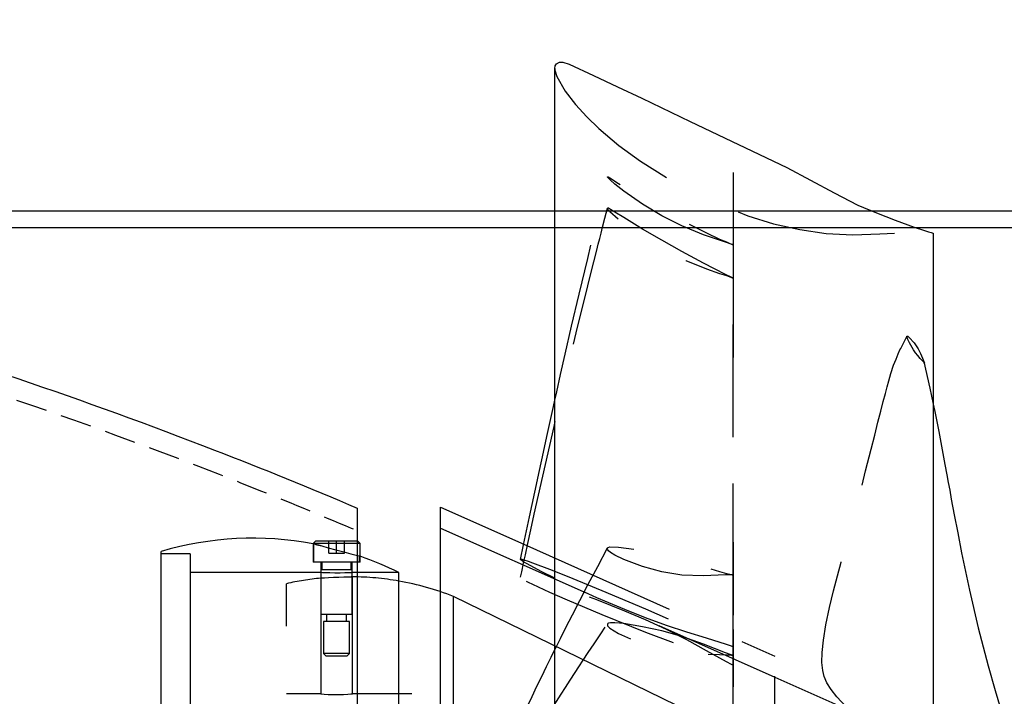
# Model space of a CAD drawing. Extents: x -184.4 to -118.8, y 116.3 to 158.3.
# Tile 15 of 16: x -152.8 to -141, y 149.6 to 157.7. Entities that reach past the tile are written whole.
import ezdxf

# ---------------------------------------------------------------- set-up
doc = ezdxf.new("R2010")
doc.units = 0
doc.header["$LTSCALE"] = 1.5
doc.header["$MEASUREMENT"] = 0
doc.linetypes.add('HIDDEN', pattern=[0.375, 0.25, -0.125])
doc.linetypes.add('SLDHIDDEN0', pattern=[1.905, 1.27, -0.635])
doc.layers.get('0').update_dxf_attribs({"linetype": 'CONTINUOUS'})
for name, color, linetype in [('DUCT', 30, 'CONTINUOUS'), ('HULL', 7, 'CONTINUOUS'), ('TAIL', 140, 'CONTINUOUS')]:
    doc.layers.add(name, color=color, linetype=linetype)

msp = doc.modelspace()

# ---------------------------------------------------------------- linework, layer by layer
for p in [(-162.053, 155.37), (-160.946, 155.17)]:
    msp.add_xline(p, (1, 0))
at = {"layer": 'DUCT', "linetype": 'CONTINUOUS'}
for p, q in [((-146.425, 138.014), (-146.425, 157.074)), ((-141.899, 155.104), (-141.899, 139.984)), ((-147.792, 143.263), (-147.792, 151.825)), ((-147.792, 151.825), (-146.797, 151.382))]:
    msp.add_line(p, q, dxfattribs=at)
at = {"layer": 'DUCT', "linetype": 'SLDHIDDEN0'}
for p, q in [((-144.292, 155.827), (-144.293, 154.966)), ((-144.292, 155.395), (-144.293, 154.567)), ((-147.792, 151.575), (-143.792, 149.794)), ((-146.797, 151.382), (-143.792, 150.044)), ((-144.292, 151.406), (-144.293, 151.017)), ((-144.292, 150.365), (-144.293, 150.054)), ((-143.792, 145.044), (-143.792, 150.044)), ((-143.792, 149.794), (-142.896, 149.395))]:
    msp.add_line(p, q, dxfattribs=at)
at = {"layer": 'DUCT', "linetype": 'CONTINUOUS', "flags": 128}
for points in [[(-146.425, 157.074), (-146.421, 157.104), (-146.406, 157.13), (-146.371, 157.148), (-146.331, 157.147), (-146.254, 157.125), (-145.963, 156.991), (-145.674, 156.854), (-145.385, 156.716), (-144.806, 156.44), (-144.227, 156.165), (-143.65, 155.887), (-143.366, 155.739), (-143.085, 155.585), (-142.799, 155.44), (-142.578, 155.346), (-142.354, 155.259), (-142.128, 155.177), (-142.014, 155.139), (-141.957, 155.121), (-141.924, 155.111), (-141.911, 155.107), (-141.904, 155.105), (-141.901, 155.104), (-141.9, 155.104), (-141.899, 155.104), (-141.899, 155.104), (-141.899, 155.104), (-141.899, 155.104), (-141.899, 155.104)], [(-146.835, 151.202), (-146.798, 151.375), (-146.728, 151.711), (-146.665, 152.005), (-146.61, 152.263), (-146.562, 152.486), (-146.521, 152.673), (-146.498, 152.778), (-146.474, 152.888), (-146.442, 153.03), (-146.425, 153.105)], [(-141.899, 153.058), (-141.881, 152.971), (-141.833, 152.731), (-141.791, 152.511), (-141.759, 152.338), (-141.735, 152.212), (-141.719, 152.123), (-141.702, 152.028), (-141.683, 151.922), (-141.647, 151.734), (-141.606, 151.52), (-141.559, 151.281), (-141.465, 150.834), (-141.36, 150.384), (-141.242, 149.929), (-141.158, 149.633), (-141.074, 149.352), (-141.048, 149.271)], [(-146.425, 150.977), (-146.588, 151.057), (-146.756, 151.147), (-146.796, 151.17), (-146.817, 151.183), (-146.828, 151.191), (-146.833, 151.196), (-146.835, 151.201), (-146.835, 151.202)], [(-146.833, 149.279), (-146.804, 149.339), (-146.752, 149.448), (-146.697, 149.563), (-146.639, 149.685), (-146.582, 149.803), (-146.526, 149.919), (-146.47, 150.033), (-146.425, 150.123)]]:
    msp.add_lwpolyline(points, dxfattribs=at)
at = {"layer": 'DUCT', "linetype": 'SLDHIDDEN0', "flags": 128}
for points in [[(-146.425, 157.074), (-146.424, 157.054), (-146.4, 156.978), (-146.301, 156.803), (-146.179, 156.643), (-146.044, 156.494), (-145.899, 156.355), (-145.658, 156.152), (-145.402, 155.966), (-145.084, 155.766), (-144.754, 155.586), (-144.413, 155.429), (-144.115, 155.311), (-143.809, 155.215), (-143.496, 155.146), (-143.179, 155.101), (-142.859, 155.084), (-142.539, 155.095), (-142.219, 155.113), (-142.059, 155.115), (-141.979, 155.112), (-141.939, 155.108), (-141.917, 155.106), (-141.908, 155.105), (-141.902, 155.104), (-141.9, 155.104), (-141.9, 155.104), (-141.899, 155.104), (-141.899, 155.104), (-141.899, 155.104), (-141.899, 155.104), (-141.899, 155.104), (-141.899, 155.104), (-141.899, 155.104)], [(-146.425, 153.105), (-146.403, 153.206), (-146.356, 153.415), (-146.301, 153.657), (-146.224, 153.991), (-146.135, 154.373), (-146.032, 154.802), (-145.917, 155.28), (-145.797, 155.777)], [(-144.292, 154.966), (-144.292, 154.966), (-144.292, 154.966), (-144.292, 154.966), (-144.292, 154.966), (-144.292, 154.966), (-144.292, 154.966), (-144.293, 154.966), (-144.295, 154.966), (-144.299, 154.968), (-144.316, 154.973), (-144.383, 154.995), (-144.646, 155.084), (-144.905, 155.19), (-145.144, 155.311), (-145.378, 155.45), (-145.601, 155.606), (-145.709, 155.691), (-145.76, 155.736), (-145.785, 155.76), (-145.792, 155.768), (-145.795, 155.773), (-145.797, 155.776), (-145.796, 155.778), (-145.794, 155.778), (-145.787, 155.776), (-145.767, 155.765), (-145.664, 155.699), (-145.445, 155.56), (-145.214, 155.424), (-144.978, 155.294), (-144.857, 155.231), (-144.612, 155.107), (-144.454, 155.033), (-144.373, 154.998), (-144.333, 154.981), (-144.312, 154.973), (-144.302, 154.969), (-144.299, 154.968), (-144.295, 154.967), (-144.294, 154.966), (-144.293, 154.966), (-144.293, 154.966), (-144.292, 154.966), (-144.292, 154.966), (-144.292, 154.966), (-144.292, 154.966), (-144.292, 154.966), (-144.292, 154.966), (-144.292, 154.966), (-144.292, 154.966), (-144.292, 154.966), (-144.292, 154.966), (-144.292, 154.966), (-144.292, 154.966), (-144.292, 154.966), (-144.292, 154.966), (-144.292, 154.966), (-144.292, 154.966)], [(-146.835, 150.99), (-146.828, 151.021), (-146.821, 151.053), (-146.813, 151.092), (-146.803, 151.139), (-146.791, 151.193), (-146.778, 151.256), (-146.748, 151.392), (-146.712, 151.556), (-146.671, 151.744), (-146.435, 152.79), (-146.339, 153.206), (-146.244, 153.604), (-146.153, 153.978), (-146.067, 154.328), (-145.993, 154.62), (-145.923, 154.9), (-145.906, 154.97), (-145.888, 155.038), (-145.872, 155.104), (-145.853, 155.177), (-145.826, 155.283), (-145.797, 155.401)], [(-144.292, 154.567), (-144.292, 154.567), (-144.292, 154.567), (-144.292, 154.567), (-144.292, 154.567), (-144.292, 154.567), (-144.292, 154.567), (-144.293, 154.568), (-144.295, 154.569), (-144.299, 154.57), (-144.316, 154.578), (-144.383, 154.609), (-144.646, 154.744), (-144.905, 154.886), (-145.144, 155.018), (-145.378, 155.152), (-145.601, 155.289), (-145.709, 155.356), (-145.76, 155.387), (-145.785, 155.401), (-145.792, 155.403), (-145.795, 155.402), (-145.797, 155.4), (-145.796, 155.396), (-145.794, 155.392), (-145.787, 155.383), (-145.767, 155.362), (-145.664, 155.27), (-145.445, 155.105), (-145.214, 154.959), (-144.978, 154.831), (-144.857, 154.775), (-144.612, 154.678), (-144.454, 154.623), (-144.373, 154.596), (-144.333, 154.582), (-144.312, 154.575), (-144.302, 154.571), (-144.299, 154.57), (-144.295, 154.569), (-144.294, 154.568), (-144.293, 154.568), (-144.293, 154.568), (-144.292, 154.568), (-144.292, 154.568), (-144.292, 154.567), (-144.292, 154.567), (-144.292, 154.567), (-144.292, 154.567), (-144.292, 154.567), (-144.292, 154.567), (-144.292, 154.567), (-144.292, 154.567), (-144.292, 154.567), (-144.292, 154.567), (-144.292, 154.567), (-144.292, 154.567), (-144.292, 154.567), (-144.292, 154.567)], [(-144.293, 154.966), (-144.294, 152.823), (-144.294, 150.156)], [(-144.293, 154.567), (-144.294, 152.505), (-144.294, 149.933)], [(-142.904, 149.397), (-142.937, 149.433), (-143.051, 149.559), (-143.12, 149.646), (-143.17, 149.727), (-143.202, 149.802), (-143.22, 149.874), (-143.23, 149.968), (-143.228, 150.09), (-143.213, 150.235), (-143.185, 150.418), (-143.141, 150.625), (-143.091, 150.826), (-143.043, 151.007), (-143, 151.17), (-142.961, 151.316), (-142.907, 151.511), (-142.863, 151.666), (-142.823, 151.809), (-142.768, 152.021), (-142.707, 152.26), (-142.64, 152.522), (-142.599, 152.688), (-142.56, 152.843), (-142.526, 152.976), (-142.496, 153.089), (-142.471, 153.187), (-142.449, 153.267), (-142.429, 153.339), (-142.404, 153.426), (-142.372, 153.524), (-142.344, 153.598), (-142.318, 153.66), (-142.297, 153.707), (-142.288, 153.725), (-142.276, 153.749), (-142.26, 153.781), (-142.238, 153.821), (-142.213, 153.869)], [(-142.004, 153.547), (-142.004, 153.547), (-142.004, 153.547), (-142.004, 153.547), (-142.004, 153.547), (-142.005, 153.549), (-142.006, 153.549), (-142.007, 153.551), (-142.009, 153.554), (-142.013, 153.559), (-142.017, 153.564), (-142.021, 153.568), (-142.054, 153.606), (-142.084, 153.64), (-142.111, 153.674), (-142.136, 153.71), (-142.184, 153.792), (-142.204, 153.833), (-142.211, 153.854), (-142.213, 153.864), (-142.214, 153.869), (-142.213, 153.871), (-142.212, 153.872), (-142.211, 153.872), (-142.211, 153.873), (-142.209, 153.873), (-142.208, 153.873), (-142.206, 153.873), (-142.204, 153.872), (-142.193, 153.864), (-142.185, 153.857), (-142.127, 153.791), (-142.08, 153.721), (-142.05, 153.666), (-142.027, 153.607), (-142.004, 153.547)], [(-142.01, 153.563), (-141.94, 153.249), (-141.899, 153.058)], [(-144.292, 151.016), (-144.292, 151.016), (-144.292, 151.016), (-144.292, 151.016), (-144.292, 151.016), (-144.292, 151.016), (-144.292, 151.016), (-144.293, 151.016), (-144.295, 151.016), (-144.299, 151.016), (-144.316, 151.017), (-144.383, 151.017), (-144.646, 151.006), (-144.905, 151.015), (-145.144, 151.054), (-145.378, 151.117), (-145.601, 151.2), (-145.709, 151.254), (-145.76, 151.286), (-145.785, 151.306), (-145.792, 151.316), (-145.795, 151.323), (-145.797, 151.33), (-145.796, 151.336), (-145.794, 151.341), (-145.787, 151.346), (-145.767, 151.351), (-145.664, 151.35), (-145.445, 151.32), (-145.214, 151.273), (-144.978, 151.217), (-144.857, 151.184), (-144.612, 151.106), (-144.454, 151.056), (-144.373, 151.034), (-144.333, 151.024), (-144.312, 151.02), (-144.302, 151.018), (-144.299, 151.017), (-144.295, 151.017), (-144.294, 151.016), (-144.293, 151.016), (-144.293, 151.016), (-144.292, 151.016), (-144.292, 151.016), (-144.292, 151.016), (-144.292, 151.016), (-144.292, 151.016), (-144.292, 151.016), (-144.292, 151.016), (-144.292, 151.016), (-144.292, 151.016), (-144.292, 151.016), (-144.292, 151.016), (-144.292, 151.016), (-144.292, 151.016), (-144.292, 151.016), (-144.292, 151.016), (-144.292, 151.016)], [(-146.425, 150.123), (-146.415, 150.144), (-146.359, 150.256), (-146.293, 150.387), (-146.215, 150.54), (-146.127, 150.711), (-146.026, 150.904), (-145.912, 151.118), (-145.794, 151.34)], [(-146.835, 151.202), (-146.834, 151.203), (-146.829, 151.204), (-146.819, 151.204), (-146.797, 151.198), (-146.746, 151.181), (-146.694, 151.162), (-146.487, 151.083), (-146.278, 151), (-145.862, 150.83), (-145.341, 150.612), (-144.99, 150.457), (-144.641, 150.304), (-144.467, 150.229), (-144.379, 150.192), (-144.336, 150.174), (-144.314, 150.165), (-144.306, 150.162), (-144.299, 150.16), (-144.296, 150.158), (-144.294, 150.158), (-144.294, 150.157), (-144.293, 150.157), (-144.293, 150.157), (-144.292, 150.157), (-144.292, 150.157), (-144.292, 150.157), (-144.292, 150.157), (-144.292, 150.157), (-144.292, 150.157), (-144.292, 150.157), (-144.292, 150.157), (-144.292, 150.157), (-144.292, 150.157), (-144.292, 150.157), (-144.292, 150.157), (-144.292, 150.157), (-144.292, 150.157), (-144.292, 150.157), (-144.292, 150.157)], [(-144.292, 149.933), (-144.292, 149.933), (-144.292, 149.933), (-144.292, 149.933), (-144.292, 149.933), (-144.292, 149.933), (-144.292, 149.933), (-144.293, 149.933), (-144.297, 149.935), (-144.312, 149.943), (-144.372, 149.975), (-144.609, 150.108), (-144.847, 150.239), (-145.091, 150.363), (-145.339, 150.478), (-145.588, 150.584), (-145.924, 150.718), (-146.259, 150.84), (-146.588, 150.945), (-146.756, 150.988), (-146.796, 150.996), (-146.817, 150.998), (-146.828, 150.998), (-146.833, 150.996), (-146.835, 150.992), (-146.834, 150.987), (-146.829, 150.981), (-146.819, 150.971), (-146.797, 150.957), (-146.746, 150.93), (-146.694, 150.905), (-146.487, 150.809), (-146.278, 150.718), (-145.862, 150.541), (-145.341, 150.33), (-144.99, 150.201), (-144.641, 150.073), (-144.467, 150.005), (-144.379, 149.97), (-144.336, 149.951), (-144.314, 149.942), (-144.306, 149.939), (-144.299, 149.936), (-144.296, 149.934), (-144.294, 149.934), (-144.294, 149.933), (-144.293, 149.933), (-144.293, 149.933), (-144.292, 149.933), (-144.292, 149.933), (-144.292, 149.933), (-144.292, 149.933), (-144.292, 149.933), (-144.292, 149.933), (-144.292, 149.933), (-144.292, 149.933), (-144.292, 149.933), (-144.292, 149.933), (-144.292, 149.933), (-144.292, 149.933), (-144.292, 149.933), (-144.292, 149.933), (-144.292, 149.933)], [(-144.293, 151.017), (-144.294, 150.048), (-144.294, 148.85)], [(-144.292, 150.157), (-144.292, 150.157), (-144.292, 150.157), (-144.292, 150.157), (-144.292, 150.157), (-144.292, 150.157), (-144.292, 150.157), (-144.293, 150.157), (-144.297, 150.158), (-144.312, 150.164), (-144.372, 150.185), (-144.609, 150.259), (-144.847, 150.331), (-145.091, 150.412), (-145.339, 150.502), (-145.588, 150.601), (-145.924, 150.743), (-146.259, 150.895), (-146.425, 150.977)], [(-146.832, 148.775), (-146.76, 148.902), (-146.661, 149.074), (-146.561, 149.243), (-146.464, 149.405), (-146.405, 149.502), (-146.35, 149.59), (-146.299, 149.671), (-146.243, 149.758), (-146.183, 149.851), (-146.14, 149.917), (-146.088, 149.995), (-146.027, 150.087), (-145.956, 150.192), (-145.875, 150.311), (-145.793, 150.433)], [(-144.292, 150.055), (-144.292, 150.055), (-144.292, 150.055), (-144.292, 150.055), (-144.292, 150.055), (-144.292, 150.055), (-144.292, 150.055), (-144.293, 150.055), (-144.295, 150.056), (-144.299, 150.057), (-144.316, 150.062), (-144.383, 150.083), (-144.646, 150.187), (-144.905, 150.281), (-145.144, 150.346), (-145.378, 150.397), (-145.601, 150.435), (-145.709, 150.444), (-145.76, 150.444), (-145.785, 150.439), (-145.792, 150.434), (-145.795, 150.428), (-145.797, 150.422), (-145.796, 150.415), (-145.794, 150.408), (-145.787, 150.398), (-145.767, 150.38), (-145.664, 150.316), (-145.445, 150.22), (-145.214, 150.151), (-144.978, 150.099), (-144.857, 150.083), (-144.612, 150.07), (-144.454, 150.066), (-144.373, 150.062), (-144.333, 150.059), (-144.312, 150.057), (-144.302, 150.056), (-144.299, 150.056), (-144.295, 150.055), (-144.294, 150.055), (-144.293, 150.055), (-144.293, 150.055), (-144.292, 150.055), (-144.292, 150.055), (-144.292, 150.055), (-144.292, 150.055), (-144.292, 150.055), (-144.292, 150.055), (-144.292, 150.055), (-144.292, 150.055), (-144.292, 150.055), (-144.292, 150.055), (-144.292, 150.055), (-144.292, 150.055), (-144.292, 150.055), (-144.292, 150.055), (-144.292, 150.055), (-144.292, 150.055)], [(-144.293, 150.054), (-144.294, 149.281), (-144.294, 148.31)]]:
    msp.add_lwpolyline(points, dxfattribs=at)
at = {"layer": 'HULL'}
msp.add_line((-148.788, 151.815), (-148.788, 143.272), dxfattribs=at)
msp.add_open_spline([(-179.437, 157.656), (-178.949, 157.629), (-178.461, 157.6), (-175.806, 157.434), (-173.64, 157.263), (-169.316, 156.829), (-167.156, 156.579), (-163.359, 155.991), (-161.719, 155.692), (-158.458, 154.995), (-156.837, 154.591), (-153.634, 153.65), (-152.052, 153.113), (-149.922, 152.287), (-149.353, 152.056), (-148.788, 151.815)], degree=3, knots=[86.479217, 86.479217, 86.479217, 86.479217, 87.943917, 87.943917, 94.451676, 94.451676, 100.959435, 100.959435, 105.945501, 105.945501, 110.931566, 110.931566, 115.917632, 115.917632, 117.752109, 117.752109, 117.752109, 117.752109], dxfattribs=at)
at = {"layer": 'HULL', "linetype": 'HIDDEN'}
msp.add_open_spline([(-179.437, 157.406), (-177.605, 157.303), (-174.437, 157.089), (-169.94, 156.649), (-165.933, 156.163), (-161.927, 155.492), (-157.915, 154.631), (-153.9, 153.502), (-150.867, 152.41), (-149.172, 151.708), (-148.788, 151.544)], degree=3, knots=[86.493229, 86.493229, 86.493229, 86.493229, 91.998394, 96.017362, 100.048491, 104.104215, 108.197734, 112.354283, 116.605589, 117.858875, 117.858875, 117.858875, 117.858875], dxfattribs=at)
at = {"layer": 'TAIL', "linetype": 'CONTINUOUS'}
for p, q in [((-149.289, 151.419), (-149.317, 151.391)), ((-149.317, 151.391), (-149.317, 151.388)), ((-149.036, 151.391), (-149.317, 151.391)), ((-149.036, 151.419), (-149.289, 151.419)), ((-148.783, 151.419), (-149.036, 151.419)), ((-148.755, 151.391), (-149.036, 151.391)), ((-148.755, 151.391), (-148.783, 151.419)), ((-148.755, 151.239), (-148.755, 151.391)), ((-151.136, 147.741), (-151.136, 151.297)), ((-148.29, 144.044), (-148.29, 151.044)), ((-147.636, 147.544), (-147.636, 150.759)), ((-144.536, 149.247), (-147.636, 150.759))]:
    msp.add_line(p, q, dxfattribs=at)
at = {"layer": 'TAIL', "linetype": 'SLDHIDDEN0'}
for p, q in [((-149.317, 151.388), (-149.317, 151.169)), ((-149.311, 151.386), (-149.311, 151.169)), ((-149.13, 151.278), (-149.13, 151.419)), ((-149.13, 151.278), (-149.13, 151.419)), ((-149.036, 151.278), (-149.036, 151.419)), ((-149.036, 151.278), (-149.036, 151.419)), ((-148.942, 151.278), (-148.942, 151.419)), ((-148.942, 151.278), (-148.942, 151.419)), ((-150.786, 151.269), (-151.136, 151.269)), ((-150.786, 151.269), (-150.786, 147.544)), ((-149.13, 151.278), (-149.13, 151.278)), ((-149.13, 151.278), (-149.036, 151.278)), ((-149.036, 151.278), (-148.942, 151.278)), ((-148.761, 151.169), (-148.761, 151.242)), ((-148.755, 151.169), (-148.755, 151.239)), ((-149.036, 151.169), (-149.317, 151.169)), ((-149.224, 151.169), (-149.224, 151.044)), ((-149.212, 151.169), (-149.212, 151.076)), ((-148.755, 151.169), (-149.036, 151.169)), ((-148.86, 151.076), (-148.86, 151.169)), ((-148.849, 151.044), (-148.849, 151.169)), ((-149.221, 151.044), (-150.786, 151.044)), ((-149.036, 151.076), (-149.223, 151.076)), ((-149.223, 151.076), (-149.223, 150.544)), ((-148.85, 151.076), (-149.036, 151.076)), ((-148.85, 150.544), (-148.85, 151.076)), ((-148.29, 151.044), (-148.849, 151.044)), ((-149.636, 147.544), (-149.636, 150.911)), ((-149.226, 150.977), (-149.226, 149.594)), ((-148.846, 149.594), (-148.846, 150.994)), ((-149.036, 150.544), (-149.223, 150.544)), ((-149.155, 150.544), (-149.155, 150.461)), ((-148.85, 150.544), (-149.036, 150.544)), ((-148.918, 150.461), (-148.918, 150.544)), ((-149.036, 150.461), (-149.192, 150.461)), ((-149.192, 150.461), (-149.192, 150.077)), ((-148.88, 150.461), (-149.036, 150.461)), ((-148.88, 150.077), (-148.88, 150.461)), ((-149.192, 150.077), (-149.159, 150.044)), ((-149.036, 150.077), (-149.192, 150.077)), ((-148.88, 150.077), (-149.036, 150.077)), ((-148.913, 150.044), (-148.88, 150.077)), ((-149.036, 150.044), (-149.159, 150.044)), ((-148.913, 150.044), (-149.036, 150.044)), ((-149.226, 149.594), (-149.636, 149.594)), ((-148.136, 149.594), (-148.849, 149.594)), ((-148.136, 147.544), (-148.136, 149.594))]:
    msp.add_line(p, q, dxfattribs=at)
at = {"layer": 'TAIL', "linetype": 'SLDHIDDEN0', "flags": 128}
for points in [[(-149.222, 151.364), (-149.233, 151.367), (-149.285, 151.38), (-149.31, 151.387), (-149.308, 151.386)], [(-148.849, 151.044), (-148.859, 151.043), (-148.89, 151.042), (-148.937, 151.04), (-148.995, 151.039), (-149.058, 151.039), (-149.118, 151.04), (-149.169, 151.041), (-149.206, 151.043), (-149.223, 151.044), (-149.221, 151.044)], [(-148.892, 150.992), (-148.879, 150.992), (-148.853, 150.993), (-148.847, 150.993), (-148.863, 150.993), (-148.898, 150.991), (-148.949, 150.989), (-149.009, 150.986), (-149.073, 150.984), (-149.133, 150.981), (-149.182, 150.979), (-149.214, 150.977), (-149.226, 150.977), (-149.226, 150.977)], [(-149.226, 149.594), (-149.216, 149.593), (-149.185, 149.59), (-149.137, 149.587), (-149.078, 149.585), (-149.015, 149.585), (-148.954, 149.587), (-148.902, 149.589), (-148.865, 149.592), (-148.847, 149.594), (-148.849, 149.594)]]:
    msp.add_lwpolyline(points, dxfattribs=at)
at = {"layer": 'TAIL', "linetype": 'CONTINUOUS', "flags": 128}
msp.add_lwpolyline([(-149.308, 151.386), (-149.305, 151.386), (-149.271, 151.377), (-149.213, 151.362), (-149.135, 151.341), (-149.044, 151.317), (-148.95, 151.292), (-148.865, 151.27), (-148.802, 151.252), (-148.767, 151.243), (-148.765, 151.242)], dxfattribs=at)
at = {"layer": 'TAIL', "linetype": 'CONTINUOUS'}
for centre, radius, start, end in [((-150.036, 147.544), 3.911, 79.4075, 106.3337), ((-150.036, 147.544), 3.911, 63.4864, 70.8825), ((-148.886, 147.544), 3.45, 68.7573, 80.0508)]:
    msp.add_arc(centre, radius, start, end, dxfattribs=at)
at = {"layer": 'TAIL', "linetype": 'SLDHIDDEN0'}
for centre, radius, start, end in [((-150.036, 147.544), 3.911, 79.2678, 79.4075), ((-150.036, 147.544), 3.911, 70.8825, 71.0285), ((-148.886, 147.544), 3.45, 95.6439, 102.5559), ((-148.886, 147.544), 3.45, 80.0508, 89.3683)]:
    msp.add_arc(centre, radius, start, end, dxfattribs=at)

doc.saveas('drawing.dxf')
